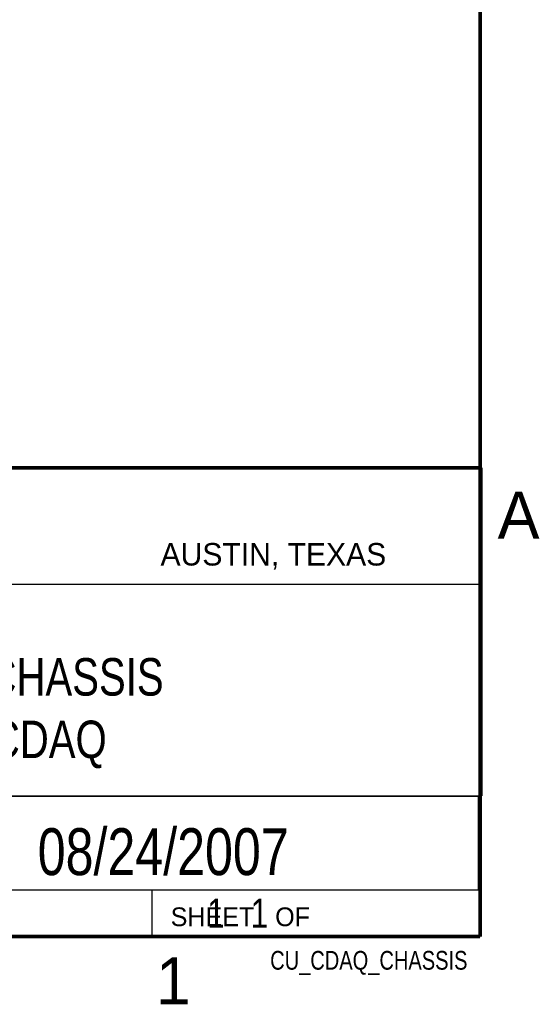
# Model space of a CAD drawing. Header units: inches. Extents: x 0 to 34, y 0 to 22.
# Tile 47 of 112: x 31 to 33.8, y 0.1 to 5.4. Entities that reach past the tile are written whole.
import ezdxf
from ezdxf.enums import TextEntityAlignment as Align

# ---------------------------------------------------------------- set-up
doc = ezdxf.new("R2010")
doc.units = ezdxf.units.IN
doc.header["$LTSCALE"] = 1.87
doc.header["$MEASUREMENT"] = 0
doc.layers.get('0').update_dxf_attribs({"linetype": 'CONTINUOUS'})
doc.styles.get("Standard").update_dxf_attribs({"font": 'txt', "width": 0.8})

msp = doc.modelspace()

# ---------------------------------------------------------------- linework, layer by layer
at = {"color": 2, "linetype": 'CONTINUOUS'}
for p, q in [((28.3793, 3.0003), (33.5093, 3.0003)), ((33.5093, 3.0003), (33.5093, 1.2503)), ((28.7231, 2.38), (33.5, 2.38)), ((28.3793, 1.2503), (33.5093, 1.2503)), ((30.13, 1.2499), (33.49, 1.2499)), ((33.49, 1.2499), (33.49, 0.7499)), ((28.38, 0.75), (33.5, 0.75)), ((30.13, 0.7499), (33.49, 0.7499)), ((31.75, 0.75), (33.5, 0.75)), ((31.75, 0.75), (31.75, 0.5)), ((33.5, 0.75), (33.5, 0.5)), ((31.75, 0.5), (33.5, 0.5)), ((32.4953, 0.5017), (33.4953, 0.5017)), ((32.4953, 0.5017), (32.4953, 0.5012)), ((32.4953, 0.5012), (33.4953, 0.5012)), ((33.4953, 0.5017), (33.4953, 0.5012))]:
    msp.add_line(p, q, dxfattribs=at)
at = {"color": 7, "linetype": 'CONTINUOUS', "const_width": 0.02}
for points in [[(33.5, 0.5), (33.5, 21.5)], [(25.58, 3), (33.5, 3)], [(0.5, 0.5), (33.5, 0.5)]]:
    msp.add_lwpolyline(points, dxfattribs=at)

# ---------------------------------------------------------------- texts
at = {"color": 2, "linetype": 'CONTINUOUS'}
for s, height, p in [('A', 0.25, (33.5939, 2.6228)), ('AUSTIN, TEXAS', 0.12, (31.7957, 2.479)), ('SHEET   OF', 0.1, (31.8499, 0.5557)), ('1', 0.25, (31.7706, 0.139))]:
    msp.add_text(s, height=height, dxfattribs=at).set_placement(p)
at = {"color": 7, "linetype": 'CONTINUOUS', "width": 0.8}
msp.add_text('08/24/2007', height=0.25, dxfattribs=at).set_placement((31.81, 0.828), align=Align.CENTER)
at = {"color": 2, "linetype": 'CONTINUOUS', "width": 0.8}
msp.add_text('CU_CDAQ_CHASSIS', height=0.1, dxfattribs=at).set_placement((33.4328, 0.3236), align=Align.RIGHT)
at = {"color": 7, "linetype": 'CONTINUOUS'}
for s, insert, char_height, width, attachment_point in [('8 SLOT CHASSIS\\PFOR CDAQ', (30.9443, 1.9853), 0.2, 2.24, 2), ('     1   1', (31.8125, 0.7031), 0.15625, 1.25, 1)]:
    msp.add_mtext(s, dxfattribs=dict(at, insert=insert, char_height=char_height, width=width, attachment_point=attachment_point))

doc.saveas('drawing.dxf')
